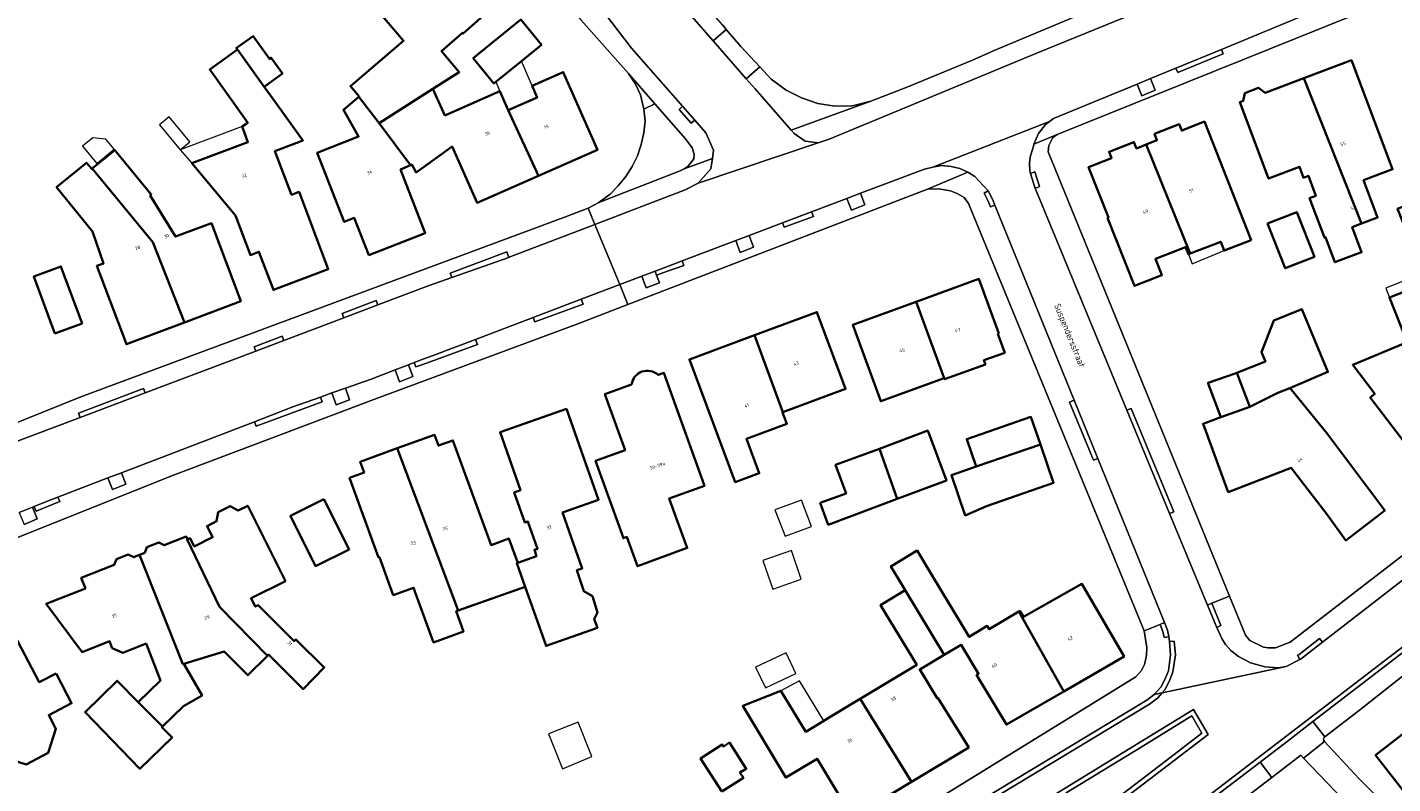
# Model space of a CAD drawing. Header units: metres. Extents: x 183400 to 185591, y 327112 to 329102.
# Tile 39 of 107: x 183861 to 184007, y 328067 to 328148. Entities that reach past the tile are written whole.
import ezdxf

# ---------------------------------------------------------------- set-up
doc = ezdxf.new("R2010")
doc.units = ezdxf.units.M
for name, color, linetype, lineweight in [('B-WE-GR-BEPLANTING_CULTUUR_HEESTERS-GV', 90, 'Continuous', 18), ('B-WE-GR-GROENVOORZIENING-GV', 80, 'Continuous', 18), ('B-WE-GR-HAAG-GV', 90, 'GR-HAAG1', 13), ('B-WE-IE-MEUBILAIR_WEGMEUBILAIR-GV', 7, 'Continuous', 18), ('B-WE-OG-BEBOUWING-GV', 7, 'Continuous', 35), ('B-WE-OG-BEBOUWING_HUISNUMMER-T18', 10, 'Continuous', 18), ('B-WE-OG-BEBOUWING_LUIFEL-GV', 7, 'Continuous', 18), ('B-WE-OG-BEBOUWING_OVERIG-GV', 7, 'Continuous', 18), ('B-WE-OG-BEBOUWING_STRAATNAAM-T35', 50, 'Continuous', 35), ('B-WE-OG-TERREIN_ERF-GV', 7, 'Continuous', 18), ('B-WE-VH-GOOT-G', 170, 'Continuous', 18), ('B-WE-VH-ONVERHARD-GV', 252, 'Continuous', 18), ('B-WE-VH-VERHARDING_ASFALT-GV', 252, 'Continuous', 18), ('B-WE-VH-VERHARDING_BETONSTRAATSTEEN-GV', 252, 'Continuous', 18), ('B-WE-VH-VERHARDING_TEGEL-GV', 252, 'Continuous', 18)]:
    doc.layers.add(name, color=color, linetype=linetype, lineweight=lineweight)
doc.styles.add('NLCS-ISO-M200-T25', font='NLCS-ISO.ttf')
doc.linetypes.add('GR-HAAG1', pattern='A,6,[176,NLCS.SHX,S=0.125,R=0,X=0,Y=0],-2', length=8)

msp = doc.modelspace()

# ---------------------------------------------------------------- linework, layer by layer
at = {"layer": 'B-WE-GR-BEPLANTING_CULTUUR_HEESTERS-GV', "flags": 128}
msp.add_lwpolyline([(183974.224, 328062.979), (183982.79, 328069.53), (183986.677, 328072.503), (183985.594, 328074.358), (183980.18, 328071.03), (183972.198, 328066.123), (183972.44, 328065.696), (183949.937, 328051.854), (183909.342, 328024.859), (183910.687, 328023.852), (183912.805, 328023.853), (183914.988, 328025.192), (183973.616, 328063.515), (183974.224, 328062.979)], close=True, dxfattribs=at)
at = {"layer": 'B-WE-GR-GROENVOORZIENING-GV', "flags": 128}
msp.add_lwpolyline([(183931.385, 328132.832), (183931.799, 328133.076), (183932.417, 328133.886), (183932.471, 328134.393), (183932.244, 328135.074), (183931.531, 328136.038), (183928.273, 328139.777), (183927.105, 328139.208), (183927.236, 328137.94), (183927.093, 328136.666), (183926.82, 328135.409), (183926.416, 328134.205), (183925.833, 328133.075), (183925.155, 328132.002), (183924.361, 328131.006), (183923.491, 328130.124), (183922.295, 328129.238), (183930.971, 328132.589), (183931.385, 328132.832)], close=True, dxfattribs=at)
at = {"layer": 'B-WE-GR-HAAG-GV', "flags": 128}
msp.add_lwpolyline([(183931.385, 328132.832), (183931.799, 328133.076), (183932.417, 328133.886), (183932.471, 328134.393), (183932.244, 328135.074), (183931.531, 328136.038), (183928.273, 328139.777), (183927.105, 328139.208), (183927.236, 328137.94), (183927.093, 328136.666), (183926.82, 328135.409), (183926.416, 328134.205), (183925.833, 328133.075), (183925.155, 328132.002), (183924.361, 328131.006), (183923.491, 328130.124), (183922.295, 328129.238), (183930.971, 328132.589), (183931.385, 328132.832)], close=True, dxfattribs=at)
at = {"layer": 'B-WE-IE-MEUBILAIR_WEGMEUBILAIR-GV', "flags": 128}
for points in [[(183979.765, 328141.881), (183980.269, 328140.633), (183981.682, 328141.238), (183981.184, 328142.466), (183979.765, 328141.881)], [(183948.78, 328129.659), (183949.25, 328128.398), (183950.679, 328128.963), (183950.216, 328130.204), (183948.78, 328129.659)], [(183936.914, 328125.152), (183937.384, 328123.891), (183938.813, 328124.456), (183938.35, 328125.697), (183936.914, 328125.152)], [(183926.865, 328121.335), (183927.329, 328120.089), (183928.758, 328120.654), (183928.461, 328121.448), (183928.297, 328121.879), (183928.02, 328121.774), (183926.865, 328121.335)], [(183901.965, 328111.878), (183900.531, 328111.333), (183901.001, 328110.072), (183902.43, 328110.637), (183901.965, 328111.878)], [(183895.241, 328109.383), (183893.795, 328108.865), (183894.241, 328107.595), (183895.68, 328108.133), (183895.241, 328109.383)], [(183869.877, 328099.794), (183870.351, 328098.535), (183871.778, 328099.105), (183871.31, 328100.344), (183869.877, 328099.794)], [(183860.414, 328096.076), (183860.919, 328094.828), (183862.331, 328095.434), (183861.834, 328096.661), (183860.414, 328096.076)]]:
    msp.add_lwpolyline(points, close=True, dxfattribs=at)
at = {"layer": 'B-WE-OG-BEBOUWING-GV', "flags": 128}
for points in [[(183904.56, 328141.36), (183907.39, 328143.16), (183905.48, 328145.4), (183907.72, 328147.36), (183907.797, 328147.272), (183911.233, 328150.321), (183910.878, 328150.714), (183914.43, 328153.876), (183909.749, 328159.131), (183898.78, 328149.62), (183901.44, 328146.5), (183895.762, 328141.661), (183896.709, 328140.549), (183896.679, 328140.523), (183898.817, 328137.686), (183904.56, 328141.36)], [(183914.019, 328144.325), (183916.164, 328146.072), (183913.956, 328148.768), (183908.886, 328144.638), (183911.094, 328141.942), (183911.292, 328142.103), (183914.019, 328144.325)], [(183886.568, 328141.6), (183888.499, 328143.002), (183887.298, 328144.688), (183887.135, 328144.572), (183885.394, 328147.015), (183883.578, 328145.72), (183883.694, 328145.557), (183886.568, 328141.6)], [(183878.842, 328133.422), (183883.48, 328127.842), (183885.084, 328123.606), (183886, 328123.952), (183887.54, 328119.884), (183893.401, 328122.102), (183890.279, 328130.351), (183889.475, 328130.047), (183887.705, 328134.723), (183890.697, 328135.856), (183890.628, 328135.952), (183887.819, 328139.877), (183886.568, 328141.6), (183883.694, 328145.557), (183883.476, 328145.402), (183880.738, 328143.451), (183884.8, 328137.752), (183884.205, 328137.333), (183884.828, 328135.687), (183878.842, 328133.422)], [(183997.574, 328142.515), (184003.729, 328126.967), (184005.434, 328127.61), (184003.931, 328131.596), (184007.037, 328132.767), (184002.64, 328144.426), (183997.574, 328142.515)], [(183912.62, 328139.09), (183915.85, 328132.063), (183922.144, 328134.843), (183918.494, 328143.166), (183915.175, 328141.707), (183915.72, 328140.46), (183912.62, 328139.09)], [(184003.729, 328126.967), (183997.574, 328142.515), (183993.415, 328140.946), (183992.727, 328141.467), (183991.267, 328140.917), (183991.094, 328140.071), (183990.72, 328139.93), (183993.797, 328131.771), (183997.1, 328133.017), (183997.531, 328131.875), (183998.055, 328132.073), (183998.856, 328129.949), (183998.173, 328129.691), (183999.764, 328125.471), (183999.876, 328125.514), (184000.886, 328122.838), (184003.73, 328123.911), (184002.721, 328126.587), (184003.729, 328126.967)], [(183902.181, 328133.222), (183898.817, 328137.686), (183896.679, 328140.523), (183895.02, 328139.109), (183896.642, 328136.269), (183892.216, 328134.535), (183895.108, 328127.151), (183896.179, 328127.571), (183897.733, 328123.604), (183903.737, 328125.956), (183901.115, 328132.746), (183902.181, 328133.222)], [(183904.56, 328141.36), (183898.817, 328137.686), (183902.181, 328133.222), (183902.31, 328133.28), (183902.77, 328132.44), (183906.643, 328135.19), (183909.308, 328129.173), (183915.85, 328132.063), (183912.62, 328139.09), (183911.73, 328141.11), (183905.85, 328138.52), (183904.56, 328141.36)], [(183980.718, 328135.415), (183985.426, 328123.759), (183988.689, 328125.032), (183989.062, 328124.083), (183991.92, 328125.206), (183986.945, 328137.863), (183984.525, 328136.912), (183984.261, 328137.582), (183981.618, 328136.543), (183981.882, 328135.873), (183980.718, 328135.415)], [(183878.035, 328116.405), (183884.064, 328118.674), (183880.926, 328127.013), (183877.107, 328125.576), (183874.392, 328129.969), (183874.508, 328130.064), (183870.616, 328134.826), (183868.203, 328132.855), (183874.673, 328124.99), (183878.035, 328116.405)], [(183985.426, 328123.759), (183980.718, 328135.415), (183979.676, 328135.006), (183979.412, 328135.676), (183976.769, 328134.637), (183977.033, 328133.967), (183974.585, 328133.005), (183976.703, 328127.616), (183976.61, 328127.58), (183979.467, 328120.311), (183982.399, 328121.463), (183981.718, 328123.194), (183984.929, 328124.457), (183985.233, 328123.684), (183985.426, 328123.759)], [(183868.203, 328132.855), (183868.146, 328132.808), (183867.602, 328133.474), (183864.386, 328130.846), (183868.24, 328126.13), (183869.388, 328122.703), (183868.695, 328122.442), (183871.844, 328114.075), (183878.035, 328116.405), (183874.673, 328124.99), (183868.203, 328132.855)], [(184008.585, 328114.281), (184016.467, 328117.769), (184015.4, 328120.436), (184012.72, 328127.226), (184011.557, 328130.132), (184007.566, 328128.557), (184010.284, 328121.674), (184010.688, 328120.651), (184006.691, 328119.07), (184008.585, 328114.281)], [(183993.69, 328126.97), (183995.58, 328122.19), (183998.69, 328123.42), (183996.8, 328128.2), (183993.69, 328126.97)], [(183864.21, 328115.234), (183867.11, 328116.306), (183864.86, 328122.386), (183861.96, 328121.314), (183864.21, 328115.234)], [(184008.585, 328114.281), (184002.78, 328111.862), (184005.138, 328108.768), (184004.645, 328108.392), (184011.233, 328099.746), (184019.69, 328106.19), (184018.77, 328107.41), (184030.117, 328116.064), (184025.217, 328122.488), (184018.711, 328118.966), (184016.65, 328117.85), (184016.467, 328117.769), (184008.585, 328114.281)], [(183959.167, 328110.445), (183959.208, 328110.332), (183963.568, 328111.918), (183963.408, 328112.36), (183965.635, 328113.169), (183964.901, 328115.19), (183964.994, 328115.224), (183962.876, 328121.051), (183956.185, 328118.618), (183959.167, 328110.445)], [(183959.167, 328110.445), (183956.185, 328118.618), (183949.418, 328116.158), (183952.391, 328107.982), (183959.167, 328110.445)], [(183941.949, 328106.813), (183948.627, 328109.294), (183945.572, 328117.515), (183938.918, 328115.042), (183941.949, 328106.813)], [(183991.804, 328107.389), (183994.776, 328108.89), (183996.07, 328109.398), (184000.123, 328111.121), (183997.353, 328117.817), (183994.354, 328116.622), (183993.041, 328113.232), (183993.463, 328112.231), (183990.389, 328111.022), (183991.804, 328107.389)], [(183941.949, 328106.813), (183938.918, 328115.042), (183931.966, 328112.459), (183936.843, 328099.336), (183939.411, 328100.29), (183938.054, 328103.957), (183942.347, 328105.552), (183941.887, 328106.79), (183941.949, 328106.813)], [(183988.686, 328106.277), (183991.804, 328107.389), (183990.389, 328111.022), (183990.243, 328110.965), (183987.332, 328109.956), (183987.394, 328109.789), (183988.686, 328106.277)], [(183996.07, 328109.398), (183994.776, 328108.89), (183991.804, 328107.389), (183988.686, 328106.277), (183986.8, 328105.583), (183989.491, 328098.271), (183996.193, 328100.851), (184000, 328095.913), (184002.058, 328093.102), (184006.19, 328096.295), (184000, 328104.564), (183996.227, 328109.205), (183996.07, 328109.398)], [(183913.638, 328090.707), (183913.531, 328090.668), (183914.422, 328088.145), (183916.654, 328081.828), (183922.133, 328083.763), (183921.78, 328084.69), (183922.13, 328085.41), (183921.61, 328087.14), (183920.67, 328087.68), (183919.95, 328089.92), (183920.52, 328090.12), (183918.42, 328096.09), (183922.262, 328097.447), (183918.822, 328107.166), (183911.738, 328104.664), (183913.923, 328098.478), (183913.253, 328098.242), (183914.395, 328095.008), (183914.716, 328095.121), (183915.738, 328092.226), (183915.408, 328092.11), (183915.646, 328091.436), (183913.638, 328090.707)], [(183962.58, 328101), (183969.427, 328103.37), (183968.412, 328106.304), (183961.562, 328103.924), (183962.58, 328101)], [(183900.774, 328102.952), (183907.274, 328085.62), (183914.422, 328088.145), (183913.531, 328090.668), (183913.638, 328090.707), (183912.693, 328093.311), (183910.776, 328092.615), (183906.714, 328103.8), (183905.163, 328103.237), (183904.743, 328104.393), (183900.774, 328102.952)], [(183952.237, 328102.911), (183954.149, 328097.539), (183959.4, 328099.5), (183957.41, 328104.84), (183952.237, 328102.911)], [(183907.274, 328085.62), (183900.774, 328102.952), (183896.808, 328101.511), (183897.228, 328100.355), (183895.677, 328099.792), (183898.766, 328091.285), (183898.86, 328091.32), (183900.331, 328087.268), (183902.502, 328088.057), (183904.65, 328082.209), (183907.829, 328083.363), (183907.058, 328085.544), (183907.274, 328085.62)], [(183954.149, 328097.539), (183952.237, 328102.911), (183947.57, 328101.17), (183948.69, 328098.14), (183945.93, 328097.11), (183946.79, 328094.79), (183954.149, 328097.539)], [(183962.58, 328101), (183959.93, 328100.08), (183961.41, 328095.78), (183963.678, 328096.776), (183970.848, 328099.266), (183969.427, 328103.37), (183962.58, 328101)], [(183886.895, 328080.768), (183887.028, 328080.901), (183890.707, 328077.23), (183892.963, 328079.528), (183889.954, 328082.531), (183889.77, 328082.347), (183885.919, 328086.189), (183885.606, 328086.033), (183885.159, 328086.928), (183888.828, 328088.759), (183884.808, 328096.811), (183883.797, 328096.307), (183882.911, 328096.759), (183881.65, 328096.129), (183881.479, 328095.15), (183880.459, 328094.64), (183881.053, 328093.45), (183879.085, 328092.468), (183878.638, 328093.363), (183878.388, 328093.237), (183878.321, 328093.203), (183881.802, 328086.013), (183886.895, 328080.768)], [(183892.938, 328097.517), (183889.36, 328095.731), (183892.04, 328090.362), (183895.618, 328092.149), (183892.938, 328097.517)], [(183873.261, 328091.565), (183877.878, 328079.891), (183877.968, 328079.919), (183882.269, 328081.243), (183884.824, 328078.693), (183886.895, 328080.768), (183881.802, 328086.013), (183878.321, 328093.203), (183878.388, 328093.237), (183878.245, 328093.524), (183875.881, 328092.595), (183875.305, 328092.884), (183874.03, 328092.383), (183873.806, 328091.779), (183873.261, 328091.565)], [(183873.089, 328075.82), (183875.716, 328073.221), (183877.959, 328075.39), (183879.926, 328076.524), (183877.968, 328079.919), (183877.878, 328079.891), (183873.261, 328091.565), (183872.624, 328091.315), (183872.051, 328091.595), (183870.776, 328091.094), (183870.552, 328090.49), (183867.034, 328089.107), (183867.476, 328087.981), (183863.288, 328086.335), (183867.11, 328081.177), (183870.051, 328082.332), (183870.34, 328081.597), (183871.468, 328081.106), (183873.944, 328082.079), (183875.491, 328078.142), (183873.107, 328075.838), (183873.089, 328075.82)], [(183955.001, 328087.783), (183959.169, 328080.885), (183960.962, 328081.968), (183962.839, 328078.861), (183962.625, 328078.732), (183965.826, 328073.434), (183971.931, 328076.974), (183967.146, 328085.529), (183963.979, 328083.616), (183963.767, 328083.967), (183961.833, 328082.798), (183957.799, 328089.474), (183956.263, 328092.016), (183953.464, 328090.325), (183954.24, 328089.041), (183955.001, 328087.783)], [(183967.146, 328085.529), (183971.931, 328076.974), (183978.367, 328080.705), (183973.873, 328088.456), (183967.62, 328084.939), (183967.232, 328085.581), (183967.146, 328085.529)], [(183959.169, 328080.885), (183955.001, 328087.783), (183952.376, 328086.197), (183956.224, 328079.83), (183950.188, 328076.183), (183955.684, 328067.306), (183961.791, 328070.996), (183958.482, 328076.287), (183958.397, 328076.236), (183956.545, 328079.3), (183959.169, 328080.885)], [(183864.332, 328078.9), (183862.539, 328077.97), (183859.093, 328084.552), (183852.132, 328080.941), (183854.775, 328075.846), (183854.544, 328075.118), (183855.663, 328072.961), (183856.391, 328072.73), (183857.229, 328071.114), (183857.833, 328071.428), (183858.579, 328069.99), (183861.141, 328069.178), (183863.511, 328070.407), (183864.322, 328072.969), (183863.558, 328074.442), (183865.99, 328075.704), (183864.332, 328078.9)], [(183875.716, 328073.221), (183873.089, 328075.82), (183870.879, 328078.107), (183867.428, 328074.772), (183873.283, 328068.714), (183876.721, 328072.037), (183875.644, 328073.152), (183875.716, 328073.221)], [(183955.684, 328067.306), (183950.188, 328076.183), (183946.72, 328074.087), (183946.299, 328073.832), (183944.375, 328072.67), (183941.732, 328077.043), (183937.645, 328075.416), (183942.268, 328067.764), (183945.589, 328069.771), (183946.189, 328068.778), (183949.38, 328063.497), (183955.684, 328067.306)], [(184011.531, 328075.069), (184005.227, 328070.177), (184008.384, 328066.108), (184011.013, 328062.699), (184017.248, 328067.585), (184016.485, 328068.522), (184014.64, 328070.9), (184014.719, 328070.961), (184011.531, 328075.069)], [(183935.408, 328066.262), (183937.72, 328067.732), (183937.36, 328068.298), (183938.019, 328068.716), (183936.248, 328071.501), (183935.59, 328071.082), (183935.461, 328071.285), (183933.149, 328069.815), (183935.408, 328066.262)]]:
    msp.add_lwpolyline(points, close=True, dxfattribs=at)
msp.add_lwpolyline([(183925.784, 328109.772), (183922.941, 328108.754), (183925.088, 328102.757), (183921.943, 328101.631), (183924.909, 328093.346), (183925.264, 328093.476), (183926.419, 328090.348), (183931.724, 328092.316), (183930.594, 328095.423), (183929.815, 328097.598), (183933.553, 328098.936), (183929.232, 328111.006), (183928.629, 328110.79, 0.6087042)], format="xyb", close=True, dxfattribs=at)
at = {"layer": 'B-WE-OG-BEBOUWING_LUIFEL-GV', "flags": 128}
for points in [[(183914.019, 328144.325), (183911.292, 328142.103), (183911.73, 328141.11), (183912.62, 328139.09), (183915.72, 328140.46), (183915.175, 328141.707), (183914.019, 328144.325)], [(183877.598, 328134.833), (183878.842, 328133.422), (183884.828, 328135.687), (183884.205, 328137.333), (183877.598, 328134.833)], [(183985.426, 328123.759), (183985.233, 328123.684), (183985.635, 328122.685), (183989.062, 328124.083), (183988.689, 328125.032), (183985.426, 328123.759)], [(184010.284, 328121.674), (184006.307, 328120.055), (184006.691, 328119.07), (184010.688, 328120.651), (184010.284, 328121.674)], [(183946.299, 328073.832), (183943.718, 328078.095), (183941.732, 328077.043), (183944.375, 328072.67), (183946.299, 328073.832)]]:
    msp.add_lwpolyline(points, close=True, dxfattribs=at)
at = {"layer": 'B-WE-OG-BEBOUWING_OVERIG-GV', "flags": 128}
for points in [[(183877.598, 328134.833), (183878.633, 328135.691), (183876.41, 328138.37), (183875.378, 328137.516), (183877.598, 328134.833)], [(183867.17, 328135.251), (183868.688, 328133.393), (183870.547, 328134.911), (183869.661, 328135.996), (183868.254, 328136.137), (183867.17, 328135.251)], [(183944.977, 328094.614), (183943.932, 328097.426), (183941.094, 328096.371), (183942.165, 328093.569), (183944.977, 328094.614)], [(183939.788, 328090.965), (183940.854, 328087.895), (183943.906, 328088.955), (183942.859, 328092.031), (183939.788, 328090.965)], [(183942.281, 328081.111), (183939.019, 328079.563), (183940.07, 328077.349), (183943.329, 328078.903), (183942.281, 328081.111)], [(183920.071, 328073.702), (183916.919, 328072.436), (183918.415, 328068.71), (183921.556, 328070.001), (183920.071, 328073.702)]]:
    msp.add_lwpolyline(points, close=True, dxfattribs=at)
at = {"layer": 'B-WE-OG-TERREIN_ERF-GV', "flags": 128}
for points in [[(184057.87, 328171.43), (183985.104, 328142.085), (183971.23, 328136.49), (183970.77, 328136.16), (183970.33, 328135.32), (183970.25, 328134.63), (183989.615, 328087.16), (183991.32, 328082.98), (183991.78, 328082.42), (183993.26, 328081.7), (183993.75, 328081.62), (183994.54, 328081.64), (183996.09, 328082.25), (184022.86, 328102.88)], [(183935.517, 328148.17), (183935.898, 328147.725), (183937.45, 328145.91), (183939.483, 328143.714), (183940.69, 328142.41), (183942.3, 328141.24), (183943.92, 328140.39), (183945.67, 328139.82), (183947.5, 328139.51), (183949.36, 328139.57), (183951.34, 328140.06), (183955.11, 328141.52), (183962.2, 328144.44), (183964.49, 328145.48), (183978.88, 328151.52)], [(183911.233, 328150.321), (183907.797, 328147.272), (183907.72, 328147.36), (183905.48, 328145.4), (183907.39, 328143.16), (183904.56, 328141.36), (183905.85, 328138.52), (183911.73, 328141.11), (183912.62, 328139.09), (183915.72, 328140.46), (183915.175, 328141.707), (183918.494, 328143.166), (183922.144, 328134.843), (183915.85, 328132.063), (183909.308, 328129.173), (183906.643, 328135.19), (183902.77, 328132.44), (183902.31, 328133.28), (183902.181, 328133.222), (183901.115, 328132.746), (183903.737, 328125.956), (183897.733, 328123.604), (183896.179, 328127.571), (183895.108, 328127.151), (183892.216, 328134.535), (183896.642, 328136.269), (183895.02, 328139.109), (183896.679, 328140.523), (183896.679, 328140.523), (183896.709, 328140.549), (183895.762, 328141.661), (183901.44, 328146.5), (183898.78, 328149.62)], [(183852.56, 328102.63), (183867, 328108.45), (183918.735, 328127.693), (183921.15, 328128.63), (183921.206, 328128.652), (183922.295, 328129.238), (183923.491, 328130.124), (183924.361, 328131.006), (183925.155, 328132.002), (183925.833, 328133.075), (183926.416, 328134.205), (183926.82, 328135.409), (183927.093, 328136.666), (183927.236, 328137.94), (183927.105, 328139.208), (183926.743, 328140.72), (183926.183, 328141.956), (183925.45, 328143.002), (183920.362, 328148.75)], [(183853.6, 327993.1), (183869.048, 328004.635), (183879.77, 328012.64), (183918.66, 328040.03), (183922.385, 328042.46), (183944.06, 328056.6), (183979.61, 328078.53), (183980.22, 328079.21), (183980.54, 328079.84), (183980.75, 328080.82), (183980.81, 328081.66), (183980.52, 328083.45), (183961.76, 328129.12), (183961.28, 328129.76), (183960.56, 328130.18), (183959.83, 328130.47), (183958.55, 328130.69), (183957.38, 328130.64), (183925.394, 328118.318), (183920.05, 328116.26), (183898.25, 328108.16), (183876.87, 328100.09), (183856.1, 328091.77)], [(184011.233, 328099.746), (184004.645, 328108.392), (184005.138, 328108.768), (184002.78, 328111.862), (184008.585, 328114.281), (184006.691, 328119.07), (184010.688, 328120.651)], [(184005.232, 328061.792), (183997.533, 328069.853), (183997.243, 328070.157), (183994.136, 328067.775), (183979.947, 328056.896)]]:
    msp.add_lwpolyline(points, dxfattribs=at)
for points in [[(183911.292, 328142.103), (183911.094, 328141.942), (183908.886, 328144.638), (183913.956, 328148.768), (183916.164, 328146.072), (183914.019, 328144.325), (183911.292, 328142.103)], [(183886.568, 328141.6), (183887.819, 328139.877), (183890.628, 328135.952), (183890.697, 328135.856), (183887.705, 328134.723), (183889.475, 328130.047), (183890.279, 328130.351), (183893.401, 328122.102), (183887.54, 328119.884), (183886, 328123.952), (183885.084, 328123.606), (183883.48, 328127.842), (183878.842, 328133.422), (183884.828, 328135.687), (183884.205, 328137.333), (183884.8, 328137.752), (183880.738, 328143.451), (183883.476, 328145.402), (183883.694, 328145.557), (183883.578, 328145.72), (183885.394, 328147.015), (183887.135, 328144.572), (183887.298, 328144.688), (183888.499, 328143.002), (183886.568, 328141.6)], [(184003.729, 328126.967), (184002.721, 328126.587), (184003.73, 328123.911), (184000.886, 328122.838), (183999.876, 328125.514), (183999.764, 328125.471), (183998.173, 328129.691), (183998.856, 328129.949), (183998.055, 328132.073), (183997.531, 328131.875), (183997.1, 328133.017), (183993.797, 328131.771), (183990.72, 328139.93), (183991.094, 328140.071), (183991.267, 328140.917), (183992.727, 328141.467), (183993.415, 328140.946), (183997.574, 328142.515), (184002.64, 328144.426), (184007.037, 328132.767), (184003.931, 328131.596), (184005.434, 328127.61), (184003.729, 328126.967)], [(183989.062, 328124.083), (183988.689, 328125.032), (183985.426, 328123.759), (183985.233, 328123.684), (183984.929, 328124.457), (183981.718, 328123.194), (183982.399, 328121.463), (183979.467, 328120.311), (183976.61, 328127.58), (183976.703, 328127.616), (183974.585, 328133.005), (183977.033, 328133.967), (183976.769, 328134.637), (183979.412, 328135.676), (183979.676, 328135.006), (183980.718, 328135.415), (183981.882, 328135.873), (183981.618, 328136.543), (183984.261, 328137.582), (183984.525, 328136.912), (183986.945, 328137.863), (183991.92, 328125.206), (183989.062, 328124.083)], [(183878.035, 328116.405), (183871.844, 328114.075), (183868.695, 328122.442), (183869.388, 328122.703), (183868.24, 328126.13), (183864.386, 328130.846), (183867.602, 328133.474), (183868.146, 328132.808), (183868.203, 328132.855), (183870.616, 328134.826), (183874.508, 328130.064), (183874.392, 328129.969), (183877.107, 328125.576), (183880.926, 328127.013), (183884.064, 328118.674), (183878.035, 328116.405)], [(183993.69, 328126.97), (183996.8, 328128.2), (183998.69, 328123.42), (183995.58, 328122.19), (183993.69, 328126.97)], [(183864.21, 328115.234), (183861.96, 328121.314), (183864.86, 328122.386), (183867.11, 328116.306), (183864.21, 328115.234)], [(183959.167, 328110.445), (183952.391, 328107.982), (183949.418, 328116.158), (183956.185, 328118.618), (183962.876, 328121.051), (183964.994, 328115.224), (183964.901, 328115.19), (183965.635, 328113.169), (183963.408, 328112.36), (183963.568, 328111.918), (183959.208, 328110.332), (183959.167, 328110.445)], [(183941.949, 328106.813), (183941.887, 328106.79), (183942.347, 328105.552), (183938.054, 328103.957), (183939.411, 328100.29), (183936.843, 328099.336), (183931.966, 328112.459), (183938.918, 328115.042), (183945.572, 328117.515), (183948.627, 328109.294), (183941.949, 328106.813)], [(183996.07, 328109.398), (183996.227, 328109.205), (184000, 328104.564), (184006.19, 328096.295), (184002.058, 328093.102), (184000, 328095.913), (183996.193, 328100.851), (183989.491, 328098.271), (183986.8, 328105.583), (183988.686, 328106.277), (183987.394, 328109.789), (183987.332, 328109.956), (183990.243, 328110.965), (183990.389, 328111.022), (183993.463, 328112.231), (183993.041, 328113.232), (183994.354, 328116.622), (183997.353, 328117.817), (184000.123, 328111.121), (183996.07, 328109.398)], [(183913.638, 328090.707), (183915.646, 328091.436), (183915.408, 328092.11), (183915.738, 328092.226), (183914.716, 328095.121), (183914.395, 328095.008), (183913.253, 328098.242), (183913.923, 328098.478), (183911.738, 328104.664), (183918.822, 328107.166), (183922.262, 328097.447), (183918.42, 328096.09), (183920.52, 328090.12), (183919.95, 328089.92), (183920.67, 328087.68), (183921.61, 328087.14), (183922.13, 328085.41), (183921.78, 328084.69), (183922.133, 328083.763), (183916.654, 328081.828), (183914.422, 328088.145), (183907.274, 328085.62), (183907.058, 328085.544), (183907.829, 328083.363), (183904.65, 328082.209), (183902.502, 328088.057), (183900.331, 328087.268), (183898.86, 328091.32), (183898.766, 328091.285), (183895.677, 328099.792), (183897.228, 328100.355), (183896.808, 328101.511), (183900.774, 328102.952), (183904.743, 328104.393), (183905.163, 328103.237), (183906.714, 328103.8), (183910.776, 328092.615), (183912.693, 328093.311), (183913.638, 328090.707)], [(183969.427, 328103.37), (183970.848, 328099.266), (183963.678, 328096.776), (183961.41, 328095.78), (183959.93, 328100.08), (183962.58, 328101), (183961.562, 328103.924), (183968.412, 328106.304), (183969.427, 328103.37)], [(183954.149, 328097.539), (183946.79, 328094.79), (183945.93, 328097.11), (183948.69, 328098.14), (183947.57, 328101.17), (183952.237, 328102.911), (183957.41, 328104.84), (183959.4, 328099.5), (183954.149, 328097.539)], [(183873.089, 328075.82), (183873.107, 328075.838), (183875.491, 328078.142), (183873.944, 328082.079), (183871.468, 328081.106), (183870.34, 328081.597), (183870.051, 328082.332), (183867.11, 328081.177), (183863.288, 328086.335), (183867.476, 328087.981), (183867.034, 328089.107), (183870.552, 328090.49), (183870.776, 328091.094), (183872.051, 328091.595), (183872.624, 328091.315), (183873.261, 328091.565), (183873.806, 328091.779), (183874.03, 328092.383), (183875.305, 328092.884), (183875.881, 328092.595), (183878.245, 328093.524), (183878.388, 328093.237), (183878.638, 328093.363), (183879.085, 328092.468), (183881.053, 328093.45), (183880.459, 328094.64), (183881.479, 328095.15), (183881.65, 328096.129), (183882.911, 328096.759), (183883.797, 328096.307), (183884.808, 328096.811), (183888.828, 328088.759), (183885.159, 328086.928), (183885.606, 328086.033), (183885.919, 328086.189), (183889.77, 328082.347), (183889.954, 328082.531), (183892.963, 328079.528), (183890.707, 328077.23), (183887.028, 328080.901), (183886.895, 328080.768), (183884.824, 328078.693), (183882.269, 328081.243), (183877.968, 328079.919), (183879.926, 328076.524), (183877.959, 328075.39), (183875.716, 328073.221), (183875.644, 328073.152), (183876.721, 328072.037), (183873.283, 328068.714), (183867.428, 328074.772), (183870.879, 328078.107), (183873.089, 328075.82)], [(183892.938, 328097.517), (183895.618, 328092.149), (183892.04, 328090.362), (183889.36, 328095.731), (183892.938, 328097.517)], [(183946.299, 328073.832), (183946.72, 328074.087), (183950.188, 328076.183), (183956.224, 328079.83), (183952.376, 328086.197), (183955.001, 328087.783), (183954.24, 328089.041), (183953.464, 328090.325), (183956.263, 328092.016), (183957.799, 328089.474), (183961.833, 328082.798), (183963.767, 328083.967), (183963.979, 328083.616), (183967.146, 328085.529), (183967.232, 328085.581), (183967.62, 328084.939), (183973.873, 328088.456), (183978.367, 328080.705), (183971.931, 328076.974), (183965.826, 328073.434), (183962.625, 328078.732), (183962.839, 328078.861), (183960.962, 328081.968), (183959.169, 328080.885), (183956.545, 328079.3), (183958.397, 328076.236), (183958.482, 328076.287), (183961.791, 328070.996), (183955.684, 328067.306), (183949.38, 328063.497), (183946.189, 328068.778), (183945.589, 328069.771), (183942.268, 328067.764), (183937.645, 328075.416), (183941.732, 328077.043), (183944.375, 328072.67), (183946.299, 328073.832)], [(183864.332, 328078.9), (183865.99, 328075.704), (183863.558, 328074.442), (183864.322, 328072.969), (183863.511, 328070.407), (183861.141, 328069.178), (183858.579, 328069.99), (183857.833, 328071.428), (183857.229, 328071.114), (183856.391, 328072.73), (183855.663, 328072.961), (183854.544, 328075.118), (183854.775, 328075.846), (183852.132, 328080.941), (183859.093, 328084.552), (183862.539, 328077.97), (183864.332, 328078.9)], [(184014.719, 328070.961), (184014.64, 328070.9), (184016.485, 328068.522), (184017.248, 328067.585), (184011.013, 328062.699), (184008.384, 328066.108), (184005.227, 328070.177), (184011.531, 328075.069), (184014.719, 328070.961)], [(183935.408, 328066.262), (183933.149, 328069.815), (183935.461, 328071.285), (183935.59, 328071.082), (183936.248, 328071.501), (183938.019, 328068.716), (183937.36, 328068.298), (183937.72, 328067.732), (183935.408, 328066.262)]]:
    msp.add_lwpolyline(points, close=True, dxfattribs=at)
msp.add_lwpolyline([(183928.629, 328110.79), (183929.232, 328111.006), (183933.553, 328098.936), (183929.815, 328097.598), (183930.594, 328095.423), (183931.724, 328092.316), (183926.419, 328090.348), (183925.264, 328093.476), (183924.909, 328093.346), (183921.943, 328101.631), (183925.088, 328102.757), (183922.941, 328108.754), (183925.784, 328109.772, -0.6087042)], format="xyb", close=True, dxfattribs=at)
msp.add_lwpolyline([(184017.116, 328085.764), (184003.84, 328075.21), (183999.786, 328072.106, 0.4595798), (183999.758, 328071.61), (184003.472, 328067.615), (184013.002, 328058.021)], format="xyb", dxfattribs=at)
at = {"layer": 'B-WE-VH-GOOT-G', "flags": 128}
for points in [[(184015.79, 328087.01), (183998.528, 328073.742)], [(183981.58, 328076.64), (183982.3, 328077.43), (183982.76, 328078.3), (183983.1, 328079.19), (183983.34, 328080.89), (183983.208, 328082.31)], [(183981.58, 328076.64), (183980.79, 328076.04), (183952.09, 328058.68), (183944.46, 328053.92), (183924.023, 328040.154)], [(183995.919, 328071.737), (183998.528, 328073.742)], [(183992.884, 328069.404), (183995.919, 328071.737)], [(183978.665, 328058.569), (183987.22, 328065.05), (183992.884, 328069.404)]]:
    msp.add_lwpolyline(points, dxfattribs=at)
at = {"layer": 'B-WE-VH-ONVERHARD-GV', "flags": 128}
for points in [[(183979.765, 328141.881), (183980.269, 328140.633), (183981.682, 328141.238), (183981.184, 328142.466), (183979.765, 328141.881)], [(183948.78, 328129.659), (183949.25, 328128.398), (183950.679, 328128.963), (183950.216, 328130.204), (183948.78, 328129.659)], [(183936.914, 328125.152), (183937.384, 328123.891), (183938.813, 328124.456), (183938.35, 328125.697), (183936.914, 328125.152)], [(183928.461, 328121.448), (183928.297, 328121.879), (183928.02, 328121.774), (183926.865, 328121.335), (183927.329, 328120.089), (183928.758, 328120.654), (183928.461, 328121.448)], [(183900.531, 328111.333), (183901.001, 328110.072), (183902.43, 328110.637), (183901.965, 328111.878), (183900.531, 328111.333)], [(183893.795, 328108.865), (183894.241, 328107.595), (183895.68, 328108.133), (183895.241, 328109.383), (183893.795, 328108.865)], [(183869.877, 328099.794), (183870.351, 328098.535), (183871.778, 328099.105), (183871.31, 328100.344), (183869.877, 328099.794)], [(183860.414, 328096.076), (183860.919, 328094.828), (183862.331, 328095.434), (183861.834, 328096.661), (183860.414, 328096.076)]]:
    msp.add_lwpolyline(points, close=True, dxfattribs=at)
at = {"layer": 'B-WE-VH-VERHARDING_ASFALT-GV', "flags": 128}
for points in [[(184053.13, 328179.45), (183968.93, 328145.15), (183951.17, 328137.77), (183946.891, 328135.992), (183945.723, 328135.6), (183932.88, 328131.293), (183931.519, 328130.57), (183921.875, 328126.868), (183924.519, 328120.444), (183926.865, 328121.335), (183928.02, 328121.774), (183928.297, 328121.879), (183929.456, 328122.319), (183931.174, 328122.972), (183936.914, 328125.152), (183938.35, 328125.697), (183938.35, 328125.697), (183941.91, 328127.049), (183944.999, 328128.223), (183948.78, 328129.659), (183950.216, 328130.204), (183957.05, 328132.8), (183957.96, 328132.995), (183970.405, 328137.88), (183970.82, 328138.2), (183979.765, 328141.881), (183981.184, 328142.466), (183983.9, 328143.583), (183988.772, 328145.588), (183998.571, 328149.621)], [(183922.87, 328149.51), (183925.762, 328145.729), (183931.232, 328139.507), (183932.538, 328138.022), (183933.723, 328136.674), (183934.539, 328134.801), (183934.41, 328133.928), (183934.244, 328132.806), (183932.88, 328131.293), (183945.723, 328135.6), (183944.31, 328135.778), (183943.14, 328136.589), (183942.807, 328136.97), (183938.97, 328141.36), (183938.026, 328142.44), (183934.485, 328146.491), (183922.348, 328160.377)], [(183860.414, 328096.076), (183861.834, 328096.661), (183862.004, 328096.731), (183863.48, 328097.34), (183864.535, 328097.745), (183869.877, 328099.794), (183871.31, 328100.344), (183885.518, 328105.796), (183885.518, 328105.796), (183889.62, 328107.37), (183892.561, 328108.423), (183893.795, 328108.865), (183895.241, 328109.383), (183897.97, 328110.36), (183900.531, 328111.333), (183901.965, 328111.878), (183902.587, 328112.114), (183903.33, 328112.396), (183904.765, 328112.941), (183909.117, 328114.594), (183915.277, 328116.934), (183920.401, 328118.88), (183924.519, 328120.444), (183921.875, 328126.868), (183921.215, 328126.615), (183912.91, 328123.44), (183912.68, 328123.359), (183906.608, 328121.214), (183904.16, 328120.35), (183898.68, 328118.275), (183895.047, 328116.899), (183888.658, 328114.479), (183885.659, 328113.344), (183873.835, 328108.866), (183866.908, 328106.243), (183859.27, 328103.35)], [(183986.917, 328065.447), (184015.482, 328087.404), (184029.68, 328098.746), (184034.969, 328103.856), (184044.641, 328113.588), (184050.796, 328120.862), (184046.621, 328124.418), (184046.33, 328124.05), (184036.46, 328113.03), (184030.725, 328107.654), (184026.38, 328103.58), (184014.84, 328094.1), (183999.537, 328082.221), (183997.32, 328080.5), (183997.127, 328080.397), (183995.69, 328079.63), (183982.418, 328076.818), (183982.418, 328076.818), (183981.919, 328076.269), (183981.071, 328075.626), (183952.352, 328058.254)], [(183949.39, 328052.691), (183979.918, 328071.456), (183985.768, 328075.052), (183987.331, 328072.374), (183983.094, 328069.133), (183956.051, 328048.451)], [(184013.002, 328058.021), (184003.472, 328067.615), (183999.758, 328071.61), (183997.533, 328069.853), (184005.232, 328061.792)]]:
    msp.add_lwpolyline(points, dxfattribs=at)
msp.add_lwpolyline([(183961.679, 328132.456), (183961.76, 328132.42), (183962.43, 328132.01), (183963.83, 328130.52), (183963.862, 328130.46), (183964.32, 328129.59), (183964.577, 328128.955), (183973.034, 328108.104), (183975.561, 328101.872), (183982.676, 328084.329), (183983, 328083.53), (183983.16, 328082.83), (183983.163, 328082.797), (183983.208, 328082.31), (183983.706, 328082.356), (183983.843, 328080.878), (183983.587, 328079.064), (183983.216, 328078.093), (183982.712, 328077.14), (183982.418, 328076.818), (183995.69, 328079.63), (183994.87, 328079.5), (183993.41, 328079.61), (183991.87, 328080.04), (183990.59, 328080.69), (183989.76, 328081.34), (183989.2, 328082), (183988.8, 328082.63), (183988.26, 328083.79), (183987.264, 328086.201), (183983.225, 328095.979), (183978.659, 328107.033), (183968.94, 328130.56), (183968.885, 328130.734), (183968.386, 328132.306), (183968.29, 328132.61), (183968.26, 328133.42), (183968.34, 328134.08), (183968.73, 328135.4), (183968.747, 328135.441), (183969.23, 328136.61), (183969.99, 328137.56), (183970.405, 328137.88), (183957.96, 328132.995), (183958.87, 328133.19), (183959.92, 328133.06), (183960.82, 328132.84), (183961.679, 328132.456)], close=True, dxfattribs=at)
at = {"layer": 'B-WE-VH-VERHARDING_BETONSTRAATSTEEN-GV', "flags": 128}
for points in [[(183935.898, 328147.725), (183934.485, 328146.491), (183938.026, 328142.44), (183939.483, 328143.714), (183937.45, 328145.91), (183935.898, 328147.725)], [(183983.9, 328143.583), (183984.091, 328143.121), (183988.962, 328145.126), (183988.772, 328145.588), (183983.9, 328143.583)], [(183931.232, 328139.507), (183930.857, 328139.177), (183932.162, 328137.692), (183932.538, 328138.022), (183931.232, 328139.507)], [(183968.386, 328132.306), (183968.885, 328130.734), (183969.332, 328130.919), (183968.851, 328132.496), (183968.386, 328132.306)], [(183963.862, 328130.46), (183963.419, 328130.227), (183963.866, 328129.379), (183964.114, 328128.767), (183964.577, 328128.955), (183964.32, 328129.59), (183963.862, 328130.46)], [(183941.91, 328127.049), (183942.081, 328126.58), (183945.191, 328127.716), (183944.999, 328128.223), (183941.91, 328127.049)], [(183912.68, 328123.359), (183912.465, 328123.967), (183906.431, 328121.682), (183906.608, 328121.214), (183912.68, 328123.359)], [(183928.297, 328121.879), (183928.461, 328121.448), (183929.622, 328121.872), (183931.346, 328122.502), (183931.174, 328122.972), (183929.456, 328122.319), (183928.297, 328121.879)], [(183898.68, 328118.275), (183898.503, 328118.742), (183894.87, 328117.367), (183895.047, 328116.899), (183898.68, 328118.275)], [(183920.401, 328118.88), (183915.277, 328116.934), (183915.449, 328116.464), (183920.603, 328118.348), (183920.401, 328118.88)], [(183888.658, 328114.479), (183888.48, 328114.947), (183885.482, 328113.811), (183885.659, 328113.344), (183888.658, 328114.479)], [(183909.117, 328114.594), (183904.765, 328112.941), (183903.33, 328112.396), (183902.587, 328112.114), (183902.759, 328111.644), (183903.508, 328111.918), (183904.95, 328112.445), (183909.326, 328114.044), (183909.117, 328114.594)], [(183873.835, 328108.866), (183873.658, 328109.334), (183866.731, 328106.71), (183866.908, 328106.243), (183873.835, 328108.866)], [(183892.561, 328108.423), (183889.62, 328107.37), (183885.518, 328105.796), (183885.69, 328105.327), (183892.746, 328107.905), (183892.561, 328108.423)], [(183973.034, 328108.104), (183972.53, 328107.9), (183975.099, 328101.681), (183975.561, 328101.872), (183973.034, 328108.104)], [(183978.659, 328107.033), (183983.225, 328095.979), (183983.687, 328096.17), (183979.121, 328107.224), (183978.659, 328107.033)], [(183864.535, 328097.745), (183863.48, 328097.34), (183862.004, 328096.731), (183862.205, 328096.243), (183864.726, 328097.283), (183864.535, 328097.745)], [(183988.26, 328083.79), (183988.714, 328084.001), (183987.727, 328086.39), (183987.264, 328086.201), (183988.26, 328083.79)], [(183982.676, 328084.329), (183982.213, 328084.141), (183982.522, 328083.379), (183982.665, 328082.751), (183983.163, 328082.797), (183983.16, 328082.83), (183983, 328083.53), (183982.676, 328084.329)], [(183981.58, 328076.64), (183982.418, 328076.818), (183982.712, 328077.14), (183983.216, 328078.093), (183983.587, 328079.064), (183983.843, 328080.878), (183983.706, 328082.356), (183983.208, 328082.31), (183983.34, 328080.89), (183983.1, 328079.19), (183982.76, 328078.3), (183982.3, 328077.43), (183981.58, 328076.64)], [(183999.537, 328082.221), (183999.231, 328082.616), (183997.047, 328080.921), (183996.891, 328080.838), (183997.127, 328080.397), (183997.32, 328080.5), (183999.537, 328082.221)], [(183924.023, 328040.154), (183924.312, 328039.746), (183944.732, 328053.5), (183952.352, 328058.254), (183981.071, 328075.626), (183981.919, 328076.269), (183982.418, 328076.818), (183981.58, 328076.64), (183980.79, 328076.04), (183952.09, 328058.68), (183944.46, 328053.92), (183924.023, 328040.154)], [(183926.416, 328036.784), (183949.66, 328052.27), (183972.198, 328066.123), (183980.18, 328071.03), (183985.594, 328074.358), (183986.677, 328072.503), (183982.79, 328069.53), (183974.224, 328062.979), (183955.75, 328048.85), (183937.88, 328035.53), (183930.904, 328030.464), (183931.194, 328030.057), (183938.176, 328035.127), (183956.051, 328048.451), (183983.094, 328069.133), (183987.331, 328072.374), (183985.768, 328075.052), (183979.918, 328071.456), (183949.39, 328052.691), (183926.126, 328037.192), (183926.416, 328036.784)]]:
    msp.add_lwpolyline(points, close=True, dxfattribs=at)
msp.add_lwpolyline([(183987.22, 328065.05), (183992.884, 328069.404), (183995.919, 328071.737), (183998.528, 328073.742), (184015.79, 328087.01), (184015.79, 328087.01), (184019.175, 328089.714), (184026.312, 328095.416), (184029.69, 328098.115), (184030.01, 328098.37), (184035.32, 328103.5), (184035.897, 328104.08), (184037.909, 328106.105), (184044.276, 328112.511), (184045.01, 328113.25), (184046.189, 328114.644), (184051.176, 328120.537), (184050.796, 328120.862), (184044.641, 328113.588), (184034.969, 328103.856), (184029.68, 328098.746), (184015.482, 328087.404), (183986.917, 328065.447)], dxfattribs=at)
msp.add_lwpolyline([(183999.758, 328071.61, -0.4595798), (183999.786, 328072.106), (183998.528, 328073.742), (183995.919, 328071.737), (183992.884, 328069.404), (183994.136, 328067.775), (183997.243, 328070.157), (183997.533, 328069.853)], format="xyb", close=True, dxfattribs=at)
at = {"layer": 'B-WE-VH-VERHARDING_TEGEL-GV', "flags": 128}
for points in [[(184008.18, 328163.3), (184006.65, 328162.79), (183995.56, 328157.94), (183980.69, 328152.12), (183978.88, 328151.52), (183964.49, 328145.48), (183962.2, 328144.44), (183955.11, 328141.52), (183951.34, 328140.06), (183942.807, 328136.97), (183943.14, 328136.589), (183944.31, 328135.778), (183945.723, 328135.6), (183945.723, 328135.6), (183946.891, 328135.992), (183951.17, 328137.77), (183968.93, 328145.15), (184053.13, 328179.45)], [(183998.571, 328149.621), (183988.772, 328145.588), (183988.962, 328145.126), (183984.091, 328143.121), (183983.9, 328143.583), (183981.184, 328142.466), (183981.682, 328141.238), (183980.269, 328140.633), (183979.765, 328141.881), (183970.82, 328138.2), (183970.405, 328137.88), (183969.99, 328137.56), (183969.23, 328136.61), (183968.747, 328135.441), (183971.23, 328136.49), (183985.104, 328142.085), (184057.87, 328171.43)], [(183859.27, 328103.35), (183866.908, 328106.243), (183866.731, 328106.71), (183873.658, 328109.334), (183873.835, 328108.866), (183873.835, 328108.866), (183885.659, 328113.344), (183885.482, 328113.811), (183888.48, 328114.947), (183888.658, 328114.479), (183895.047, 328116.899), (183894.87, 328117.367), (183898.503, 328118.742), (183898.68, 328118.275), (183904.16, 328120.35), (183906.608, 328121.214), (183906.431, 328121.682), (183912.465, 328123.967), (183912.68, 328123.359), (183912.91, 328123.44), (183921.215, 328126.615), (183921.875, 328126.868), (183921.15, 328128.63), (183918.735, 328127.693), (183867, 328108.45), (183852.56, 328102.63)], [(183856.1, 328091.77), (183876.87, 328100.09), (183898.25, 328108.16), (183920.05, 328116.26), (183925.394, 328118.318), (183925.394, 328118.318), (183924.519, 328120.444), (183920.401, 328118.88), (183920.603, 328118.348), (183915.449, 328116.464), (183915.277, 328116.934), (183909.117, 328114.594), (183909.326, 328114.044), (183904.95, 328112.445), (183903.508, 328111.918), (183902.759, 328111.644), (183902.587, 328112.114), (183901.965, 328111.878), (183902.43, 328110.637), (183901.001, 328110.072), (183900.531, 328111.333), (183897.97, 328110.36), (183895.241, 328109.383), (183895.68, 328108.133), (183894.241, 328107.595), (183893.795, 328108.865), (183892.561, 328108.423), (183892.746, 328107.905), (183885.69, 328105.327), (183885.518, 328105.796), (183871.31, 328100.344), (183871.778, 328099.105), (183870.351, 328098.535), (183869.877, 328099.794), (183864.535, 328097.745), (183864.726, 328097.283), (183862.205, 328096.243), (183862.004, 328096.731), (183861.834, 328096.661), (183862.331, 328095.434), (183860.919, 328094.828)], [(184022.86, 328102.88), (183996.09, 328082.25), (183994.54, 328081.64), (183993.75, 328081.62), (183993.26, 328081.7), (183991.78, 328082.42), (183991.32, 328082.98), (183989.615, 328087.16), (183987.727, 328086.39), (183988.714, 328084.001), (183988.26, 328083.79), (183988.8, 328082.63), (183989.2, 328082), (183989.76, 328081.34), (183990.59, 328080.69), (183991.87, 328080.04), (183993.41, 328079.61), (183994.87, 328079.5), (183995.69, 328079.63), (183997.127, 328080.397), (183997.127, 328080.397), (183996.891, 328080.838), (183997.047, 328080.921), (183999.231, 328082.616), (183999.537, 328082.221), (184014.84, 328094.1)]]:
    msp.add_lwpolyline(points, dxfattribs=at)
for points in [[(183931.678, 328152.961), (183928.1, 328157.072), (183927.912, 328156.908), (183923.793, 328161.64), (183922.348, 328160.377), (183934.485, 328146.491), (183935.898, 328147.725), (183935.517, 328148.17), (183931.49, 328152.797), (183931.678, 328152.961)], [(183931.385, 328132.832), (183934.41, 328133.928), (183934.539, 328134.801), (183933.723, 328136.674), (183932.538, 328138.022), (183932.162, 328137.692), (183930.857, 328139.177), (183931.232, 328139.507), (183925.762, 328145.729), (183922.87, 328149.51), (183921.96, 328150.54), (183920.18, 328148.954), (183920.362, 328148.75), (183925.45, 328143.002), (183928.273, 328139.777), (183931.531, 328136.038), (183932.244, 328135.074), (183932.471, 328134.393), (183932.417, 328133.886), (183931.799, 328133.076), (183931.385, 328132.832)], [(183942.807, 328136.97), (183951.34, 328140.06), (183949.36, 328139.57), (183947.5, 328139.51), (183945.67, 328139.82), (183943.92, 328140.39), (183942.3, 328141.24), (183940.69, 328142.41), (183939.483, 328143.714), (183938.026, 328142.44), (183938.97, 328141.36), (183942.807, 328136.97)], [(183928.273, 328139.777), (183925.45, 328143.002), (183926.183, 328141.956), (183926.743, 328140.72), (183927.105, 328139.208), (183928.273, 328139.777)], [(183987.264, 328086.201), (183987.727, 328086.39), (183989.615, 328087.16), (183970.25, 328134.63), (183970.33, 328135.32), (183970.77, 328136.16), (183971.23, 328136.49), (183968.747, 328135.441), (183968.73, 328135.4), (183968.34, 328134.08), (183968.26, 328133.42), (183968.29, 328132.61), (183968.386, 328132.306), (183968.851, 328132.496), (183969.332, 328130.919), (183968.885, 328130.734), (183968.94, 328130.56), (183978.659, 328107.033), (183979.121, 328107.224), (183983.687, 328096.17), (183983.225, 328095.979), (183987.264, 328086.201)], [(183921.15, 328128.63), (183921.875, 328126.868), (183931.519, 328130.57), (183932.88, 328131.293), (183934.244, 328132.806), (183934.41, 328133.928), (183931.385, 328132.832), (183930.971, 328132.589), (183922.295, 328129.238), (183921.206, 328128.652), (183921.15, 328128.63)], [(183950.216, 328130.204), (183950.679, 328128.963), (183949.25, 328128.398), (183948.78, 328129.659), (183944.999, 328128.223), (183945.191, 328127.716), (183942.081, 328126.58), (183941.91, 328127.049), (183938.35, 328125.697), (183938.813, 328124.456), (183937.384, 328123.891), (183936.914, 328125.152), (183931.174, 328122.972), (183931.346, 328122.502), (183929.622, 328121.872), (183928.461, 328121.448), (183928.758, 328120.654), (183927.329, 328120.089), (183926.865, 328121.335), (183924.519, 328120.444), (183925.394, 328118.318), (183957.38, 328130.64), (183961.679, 328132.456), (183960.82, 328132.84), (183959.92, 328133.06), (183958.87, 328133.19), (183957.96, 328132.995), (183957.05, 328132.8), (183950.216, 328130.204)], [(183963.862, 328130.46), (183963.83, 328130.52), (183962.43, 328132.01), (183961.76, 328132.42), (183961.679, 328132.456), (183957.38, 328130.64), (183958.55, 328130.69), (183959.83, 328130.47), (183960.56, 328130.18), (183961.28, 328129.76), (183961.76, 328129.12), (183980.52, 328083.45), (183982.213, 328084.141), (183982.676, 328084.329), (183975.561, 328101.872), (183975.099, 328101.681), (183972.53, 328107.9), (183973.034, 328108.104), (183964.577, 328128.955), (183964.114, 328128.767), (183963.866, 328129.379), (183963.419, 328130.227), (183963.862, 328130.46)], [(183999.786, 328072.106), (184003.84, 328075.21), (184017.116, 328085.764), (184015.79, 328087.01), (183998.528, 328073.742), (183999.786, 328072.106)], [(183983.163, 328082.797), (183982.665, 328082.751), (183982.522, 328083.379), (183982.213, 328084.141), (183980.52, 328083.45), (183980.81, 328081.66), (183980.75, 328080.82), (183980.54, 328079.84), (183980.22, 328079.21), (183979.61, 328078.53), (183944.06, 328056.6), (183922.385, 328042.46), (183923.733, 328040.561), (183924.023, 328040.154), (183944.46, 328053.92), (183952.09, 328058.68), (183980.79, 328076.04), (183981.58, 328076.64), (183982.3, 328077.43), (183982.76, 328078.3), (183983.1, 328079.19), (183983.34, 328080.89), (183983.208, 328082.31), (183983.163, 328082.797)], [(183978.665, 328058.569), (183979.947, 328056.896), (183994.136, 328067.775), (183992.884, 328069.404), (183987.22, 328065.05), (183978.665, 328058.569)]]:
    msp.add_lwpolyline(points, close=True, dxfattribs=at)

# ---------------------------------------------------------------- texts
at = {"layer": 'B-WE-OG-BEBOUWING_HUISNUMMER-T18', "char_height": 0.36, "attachment_point": 5, "style": 'NLCS-ISO-M200-T25'}
for s, insert, rotation in [('19', (183916.693, 328137.313), 23.7), ('36', (183910.385, 328136.618), 23.9), ('55', (184001.738, 328135.483), 20.7), ('32', (183884.428, 328132.08), 20.7), ('34', (183897.83, 328132.439), 21.4), ('51', (183985.539, 328130.505), 21.5), ('53', (184002.841, 328128.648), 20.7), ('49', (183980.646, 328128.246), 21.5), ('30', (183876.134, 328125.616), 31.7), ('28', (183873.042, 328124.388), 18.5), ('47', (183960.608, 328115.582), 2), ('45', (183954.665, 328113.434), 2), ('43', (183943.351, 328112.007), 20.4), ('41', (183938.066, 328107.527), 20.4), ('39-39a', (183928.537, 328101.079), 19.7), ('44', (183997.129, 328101.725), 36.8), ('35', (183905.878, 328094.383), 2), ('37', (183917, 328094.497), 19.4), ('33', (183902.458, 328092.837), 2), ('27', (183870.569, 328085.05), 21.5), ('29', (183880.459, 328084.871), 17.1), ('31', (183889.303, 328082.125), 315.1), ('42', (183972.623, 328082.637), 30.1), ('40', (183964.503, 328079.738), 31.2), ('38', (183953.75, 328076.191), 31.2), ('36', (183949.079, 328071.729), 31.1)]:
    msp.add_mtext(s, dxfattribs=dict(at, insert=insert, rotation=rotation))
at = {"layer": 'B-WE-OG-BEBOUWING_STRAATNAAM-T35', "insert": (183972.468, 328114.978), "char_height": 0.7, "attachment_point": 5, "rotation": 292.1, "style": 'NLCS-ISO-M200-T25'}
msp.add_mtext('Suspendersstraat', dxfattribs=at)

doc.saveas('drawing.dxf')
